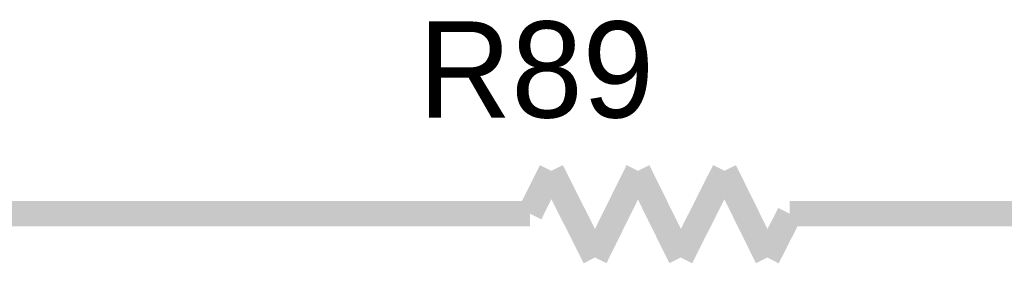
# Model space of a CAD drawing. Header units: inches. Extents: x 0 to 17, y 0 to 11.
# Tile 33 of 256: x 1.205 to 1.66, y 5.474 to 5.59. Entities that reach past the tile are written whole.
import ezdxf

# ---------------------------------------------------------------- set-up
doc = ezdxf.new("R2010")
doc.units = ezdxf.units.IN
doc.header["$MEASUREMENT"] = 0
doc.layers.add('Sheet', color=255, linetype='Continuous')

msp = doc.modelspace()

# ---------------------------------------------------------------- linework, layer by layer
at = {"layer": 'Sheet'}
for points in [[(1.45063, 5.51982, 0.0118, 0.0118, 0), (1.44072, 5.5, 0.0118, 0.0118, 0)], [(1.47085, 5.47978, 0.0118, 0.0118, 0), (1.45063, 5.51982, 0.0118, 0.0118, 0)], [(1.49067, 5.51982, 0.0118, 0.0118, 0), (1.47085, 5.47978, 0.0118, 0.0118, 0)], [(1.51049, 5.47978, 0.0118, 0.0118, 0), (1.49067, 5.51982, 0.0118, 0.0118, 0)], [(1.53071, 5.51982, 0.0118, 0.0118, 0), (1.51049, 5.47978, 0.0118, 0.0118, 0)], [(1.55054, 5.47978, 0.0118, 0.0118, 0), (1.53071, 5.51982, 0.0118, 0.0118, 0)], [(1.00065, 5.5, 0.0118, 0.0118, 0), (1.30077, 5.5, 0.0118, 0.0118, 0)], [(1.40068, 5.5, 0.0118, 0.0118, 0), (1.30077, 5.5, 0.0118, 0.0118, 0)], [(1.44072, 5.5, 0.0118, 0.0118, 0), (1.40068, 5.5, 0.0118, 0.0118, 0)], [(1.56084, 5.5, 0.0118, 0.0118, 0), (1.55054, 5.47978, 0.0118, 0.0118, 0)], [(1.60049, 5.5, 0.0118, 0.0118, 0), (1.56084, 5.5, 0.0118, 0.0118, 0)], [(1.60049, 5.5, 0.0118, 0.0118, 0), (1.70079, 5.5, 0.0118, 0.0118, 0)]]:
    msp.add_lwpolyline(points, format="xyseb", dxfattribs=at)

# ---------------------------------------------------------------- texts
msp.add_text('R89', height=0.044406, dxfattribs=at).set_placement((1.38918, 5.54441))

doc.saveas('drawing.dxf')
